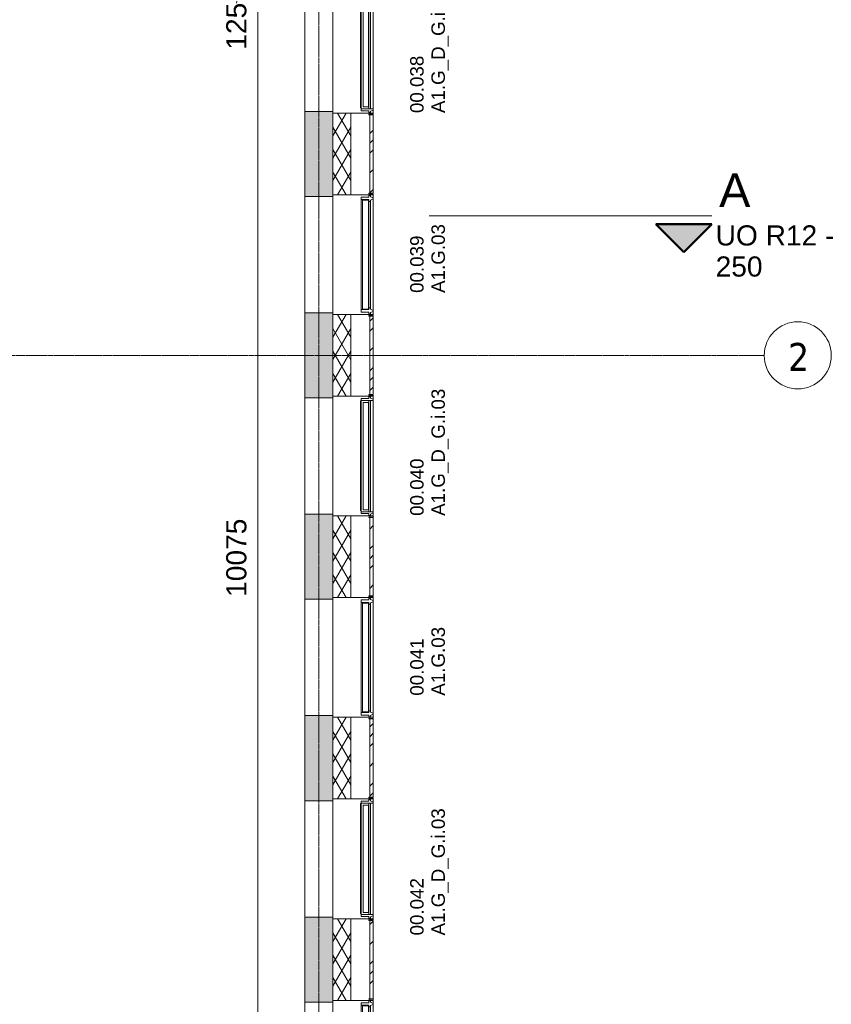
# Model space of a CAD drawing. Header units: millimetres. Extents: x 522 to 75900, y -25803 to 58941.
# Tile 106 of 134: x 50524 to 57781, y 11400 to 20200. Entities that reach past the tile are written whole.
import ezdxf

# ---------------------------------------------------------------- set-up
doc = ezdxf.new("R2010")
doc.units = ezdxf.units.MM
doc.linetypes.add('Dot', pattern=[4.7625, 0, -4.7625])
doc.linetypes.add('Grid Line', pattern=[22.225, 12.7, -3.175, 3.175, -3.175])
for name, color, linetype, lineweight in [('00_Algemeen', 7, 'Dot', 9), ('00_Algemeen-100', 7, 'Continuous', 9), ('22_Metselwerk', 7, 'Continuous', 9), ('30_Kozijnen-ramen-deuren', 7, 'Continuous', 9), ('34_Beglazing', 7, 'Continuous', 18)]:
    doc.layers.add(name, color=color, linetype=linetype, lineweight=lineweight)
doc.styles.add('Arial', font='arial.ttf', dxfattribs={"height": 180})
doc.styles.add('Arial_4', font='arial.ttf', dxfattribs={"height": 120})
doc.styles.add('Arial_5', font='arial.ttf', dxfattribs={"height": 300})
doc.styles.add('Tahoma', font='tahoma.ttf', dxfattribs={"height": 250})
doc.dimstyles.new('1_8mm_continuous_mm_zwart', dxfattribs={"dimscale": 304.8, "dimtxt": 183.646692, "dimasz": 0.328084, "dimexe": 0.328084, "dimexo": 0.0625, "dimgap": 0.164042, "dimtad": 1, "dimdec": 0, "dimzin": 0, "dimdsep": 46, "dimtxsty": 'Arial', "dimblk1": 'DOTBLANK', "dimblk2": 'DOTBLANK', "dimsah": 1, "dimcen": 0.09, "dimdle": 0.328084, "dimazin": 0, "dimtfac": 1, "dimtdec": 4, "dimtix": 1, "dimtmove": 0, "dimatfit": 3, "dimfxl": 0.328084, "dimfxlon": 1, "dimtvp": 1, "dimtolj": 1, "dimtzin": 0, "dimarcsym": 2})
doc.dimstyles.new('1_8mm_continuous_mm_zwart_2', dxfattribs={"dimscale": 304.8, "dimtxt": 183.646692, "dimasz": 0.328084, "dimexe": 0.328084, "dimexo": 0.0625, "dimgap": 0.164042, "dimtad": 1, "dimdec": 0, "dimzin": 0, "dimdsep": 46, "dimtxsty": 'Arial', "dimblk1": 'DOTBLANK', "dimblk2": 'DOTBLANK', "dimsah": 1, "dimcen": 0.09, "dimdle": 0.328084, "dimazin": 0, "dimtfac": 1, "dimtdec": 4, "dimtix": 1, "dimtmove": 1, "dimatfit": 3, "dimfxl": 0.328084, "dimfxlon": 1, "dimtvp": 1, "dimtolj": 1, "dimtzin": 0, "dimarcsym": 2})

# ---------------------------------------------------------------- blocks, each defined once
blk = doc.blocks.new('FRA_R12_AWT_CON_Betonwerk_R20_rvt-1-100 - Plattegrond - Begane grond')
at = {"layer": '22_Metselwerk', "lineweight": 13, "true_color": 0xc0c0c0}
h = blk.add_hatch(dxfattribs=at)
h.set_pattern_fill('FP_141', color=9, style=0, pattern_type=2)
h.set_pattern_definition([(45, (0, 0), (-106.06602, 106.06602), []), (135, (0, 0), (-106.06602, -106.06602), []), (50, (0, 0), (358.6306, -31.3759), [37.5, -412.5]), (355, (0, 0), (-69.3761, 376.0957), [30, -330]), (100.451, (29.9, -2.6), (289.2568, 344.7173), [31.87, -350.571]), (46.184, (0, 100), (533.62, -82.7615), [56.25, -618.75]), (96.636, (44.47, 93.1), (467.3284, 487.0622), [47.805, -525.856]), (351.184, (0, 100), (467.3326, 487.058), [45, -495]), (21, (50, 75), (298.4541, -201.3095), [37.5, -412.5]), (326, (50, 75), (121.6571, 362.5749), [30, -330]), (71.451, (74.87, 58.22), (420.112, 161.2621), [31.87, -350.571]), (37.5, (0, 0), (6.07993, 166.44693), [3.353, -322.647, 3.353, -331.647, -331.25]), (37.5, (0, 0), (6.07993, 166.44693), [-661, 3.353, -327.897]), (7.5, (0, 0), (131.53477, 197.20586), [3.353, -187.647, 3.353, -315.147, -126.25]), (7.5, (0, 0), (131.53477, 197.20586), [-509.5, 3.353, -122.897]), (327.5, (-111.5, 0), (266.91122, -11.27744), [3.353, -121.647, 3.353, -386.647, -517.5]), (327.5, (-111.5, 0), (266.91122, -11.27744), [-515, 3.353, -514.147]), (317.5, (-161.5, 0), (291.5931, 50.0525), [3.353, -159.147, 3.353, -255.647, -367.5]), (317.5, (-161.5, 0), (291.5931, 50.0525), [-421.5, 3.353, -364.147]), (317.5, (-161.5, 0), (291.5931, 50.0525), [3.353, -159.147, 3.353, -255.647, -367.5]), (317.5, (-161.5, 0), (291.5931, 50.0525), [-421.5, 3.353, -364.147])])
h.paths.add_polyline_path([(53171.6, 9850), (53325, 9850), (53325, 10380), (53075, 10380), (53075, 9850)], flags=0)
h.paths.add_polyline_path([(53325, 11420), (53325, 12180), (53075, 12180), (53075, 11420)], flags=0)
h.paths.add_polyline_path([(53075, 13220), (53325, 13220), (53325, 13980), (53075, 13980)], flags=0)
h.paths.add_polyline_path([(53325, 15020), (53325, 15780), (53075, 15780), (53075, 15020)], flags=0)
h.paths.add_polyline_path([(53075, 16820), (53325, 16820), (53325, 17580), (53075, 17580), (53075, 17357.1)], flags=0)
h.paths.add_polyline_path([(53075, 18620), (53325, 18620), (53325, 19380), (53075, 19380), (53075, 18940.1)], flags=0)
h.paths.add_polyline_path([(53325, 20420), (53325, 21180), (53075, 21180), (53075, 20420)], flags=0)
h.paths.add_polyline_path([(53075, 22220), (53325, 22220), (53325, 22980), (53075, 22980)], flags=0)
h.paths.add_polyline_path([(53325, 24020), (53325, 26545), (53075, 26545), (53075, 24020)], flags=0)
h.paths.add_polyline_path([(53325, 27645), (53325, 29445), (53075, 29445), (53075, 27645)], flags=0)
h.paths.add_polyline_path([(53325, 31245), (53325, 33045), (53075, 33045), (53075, 31245)], flags=0)
h.paths.add_polyline_path([(53325, 34845), (53325, 36645), (53075, 36645), (53075, 34845)], flags=0)
h.paths.add_polyline_path([(53171.6, 38445), (53325, 38445), (53325, 40245), (53075, 40245), (53075, 38445)], flags=0)
h.paths.add_polyline_path([(53075, 42045), (53325, 42045), (53325, 43845), (53075, 43845), (53075, 42684.9)], flags=0)
h.paths.add_polyline_path([(53325, 45645), (53325, 53325), (53075, 53325), (53075, 45645), (53171.6, 45645)], flags=0)
at = {"layer": '22_Metselwerk', "lineweight": 13}
for p, q in [((53075, 19380), (53075, 20420)), ((53325, 19380), (53075, 19380)), ((53075, 19380), (53075, 18620)), ((53325, 18620), (53325, 19380)), ((53075, 18620), (53325, 18620)), ((53075, 17580), (53075, 18620)), ((53325, 17580), (53075, 17580)), ((53075, 17580), (53075, 16820)), ((53325, 16820), (53325, 17580)), ((53075, 16820), (53325, 16820)), ((53075, 15780), (53075, 16820)), ((53325, 15780), (53075, 15780)), ((53075, 15780), (53075, 15020)), ((53325, 15020), (53325, 15780)), ((53075, 15020), (53325, 15020)), ((53075, 13980), (53075, 15020)), ((53325, 13980), (53075, 13980)), ((53075, 13980), (53075, 13220)), ((53325, 13220), (53325, 13980)), ((53075, 13220), (53325, 13220)), ((53075, 12180), (53075, 13220)), ((53325, 12180), (53075, 12180)), ((53075, 12180), (53075, 11420)), ((53325, 11420), (53325, 12180)), ((53075, 11420), (53325, 11420)), ((53075, 10380), (53075, 11420))]:
    blk.add_line(p, q, dxfattribs=at)
blk = doc.blocks.new('31_W_A1_G_Kawneer - StoneClad - A1_G_03_Kawneer - 1070x3395-10498973-100 - Plattegrond - Begane grond')
at = {"layer": '30_Kozijnen-ramen-deuren', "lineweight": 18}
for p, q in [((-514.5, 6), (-491.5, 6)), ((-514.5, -62), (-514.5, 6)), ((-491.5, 6), (-491.5, -62)), ((491.5, 6), (514.5, 6)), ((491.5, -62), (491.5, 6)), ((514.5, 6), (514.5, -62)), ((-530, -62), (-514.5, -62)), ((-530, -76), (-530, -62)), ((-518, -76), (-530, -76)), ((-508, -100), (-518, -76)), ((-488, -76), (-498, -100)), ((-491.5, -62), (-476, -62)), ((-476, -76), (-488, -76)), ((-476, -62), (-476, -76)), ((476, -62), (491.5, -62)), ((476, -76), (476, -62)), ((488, -76), (476, -76)), ((498, -100), (488, -76)), ((518, -76), (508, -100)), ((514.5, -62), (530, -62)), ((530, -76), (518, -76)), ((530, -62), (530, -76)), ((-498, -100), (-508, -100)), ((508, -100), (498, -100))]:
    blk.add_line(p, q, dxfattribs=at)
at = {"layer": '30_Kozijnen-ramen-deuren'}
for p, q in [((-491.5, 6), (491.5, 6)), ((-476, -62), (476, -62)), ((476, -76), (-476, -76)), ((-498, -100), (498, -100))]:
    blk.add_line(p, q, dxfattribs=at)
at = {"layer": '34_Beglazing'}
for p, q in [((-486, -59), (-486, -3.5)), ((-486, -3.5), (486, -3.5)), ((486, -59), (-486, -59)), ((486, -3.5), (486, -59))]:
    blk.add_line(p, q, dxfattribs=at)
blk = doc.blocks.new('31_W_A1_G-D-G_Kawneer - StoneClad - A1_G_D_G_i_03_Kawneer - 1070x3395-10498972-100 - Plattegrond - Begane grond')
at = {"layer": '30_Kozijnen-ramen-deuren', "lineweight": 18}
for p, q in [((-508, 100), (-518, 76)), ((-498, 100), (-508, 100)), ((508, 100), (498, 100)), ((518, 76), (508, 100)), ((-530, 76), (-530, 62)), ((-518, 76), (-530, 76)), ((-530, 62), (-514.5, 62)), ((-514.5, 62), (-514.5, -6)), ((514.5, -6), (514.5, 62)), ((514.5, 62), (530, 62)), ((530, 76), (518, 76)), ((530, 62), (530, 76)), ((-514.5, -6), (-498, -6)), ((498, -6), (514.5, -6))]:
    blk.add_line(p, q, dxfattribs=at)
at = {"layer": '30_Kozijnen-ramen-deuren'}
for p, q in [((-498, 76), (-498, 100)), ((498, 100), (-498, 100)), ((498, 100), (498, 76)), ((-498, 62), (-498, 76)), ((498, 76), (-498, 76)), ((-498, -6), (-498, 62)), ((498, 62), (-498, 62)), ((498, 76), (498, 62)), ((498, 62), (498, -6)), ((498, -6), (-498, -6)), ((-493.3, -14), (-493.3, -6)), ((487.3, -14), (-493.3, -14)), ((487.3, -6), (487.3, -14))]:
    blk.add_line(p, q, dxfattribs=at)
at = {"layer": '34_Beglazing', "lineweight": 9}
for p, q in [((-480, 59), (480, 59)), ((-480, 12), (-480, 59)), ((480, 12), (-480, 12)), ((480, 59), (480, 12))]:
    blk.add_line(p, q, dxfattribs=at)
blk = doc.blocks.new('Grid - 2_5 mm r3-345834-100 - Plattegrond - Begane grond')
at = {"layer": '00_Algemeen', "linetype": 'Continuous'}
blk.add_circle((0, 0), 3, dxfattribs=at)
blk = doc.blocks.new('Section - hoofddoorsnede-5879431-100 - Plattegrond - Begane grond')
at = {"layer": '00_Algemeen', "linetype": 'Continuous'}
blk.add_hatch(color=256, dxfattribs=at).paths.add_polyline_path([(5, 0.747), (0, 0.747), (2.5, 3.247)], flags=0)
at = {"layer": '00_Algemeen', "linetype": 'Continuous', "lineweight": 50}
for p, q in [((2.5, 3.247), (0, 0.747)), ((2.5, 3.247), (0, 0.747)), ((5, 0.747), (2.5, 3.247)), ((5, 0.747), (2.5, 3.247)), ((0, 0.747), (5, 0.747))]:
    blk.add_line(p, q, dxfattribs=at)
at = {"layer": '00_Algemeen', "linetype": 'Continuous'}
for p, q in [((2.5, 3.247), (0, 0.747)), ((5, 0.747), (2.5, 3.247)), ((0, 0.747), (5, 0.747)), ((0, 0), (15, 0))]:
    blk.add_line(p, q, dxfattribs=at)
at = {"layer": '00_Algemeen', "linetype": 'Continuous', "lineweight": 25}
blk.add_line((0, 0.747), (5, 0.747), dxfattribs=at)
blk = doc.blocks.new('DIMBLOCK87-100 - Plattegrond - Begane grond')
at = {"layer": '00_Algemeen-100', "transparency": 16777216}
for p, q in [((52654.9, 20650), (52654.9, 20425)), ((52754.9, 20550), (52554.9, 20550)), ((52654.9, 20550), (52754.9, 20550)), ((52754.9, 20425), (52554.9, 20425)), ((52654.9, 20425), (52754.9, 20425))]:
    blk.add_line(p, q, dxfattribs=at)
for centre in [(52654.9, 20550), (52654.9, 20425)]:
    blk.add_circle(centre, 50, dxfattribs=at)
blk.add_ellipse((52654.9, 20347.3), major_axis=(191.3, 0), ratio=0.733023, start_param=1.570796, end_param=3.141593, dxfattribs=at)
at = {"layer": '00_Algemeen-100', "color": 0, "transparency": 16777216, "insert": (52371.2, 19932), "char_height": 180, "width": 498.389, "attachment_point": 1, "rotation": 90, "line_spacing_factor": 0.941778, "style": 'Arial'}
blk.add_mtext('125', dxfattribs=at)
blk = doc.blocks.new('_DotBlank')
at = {"color": 0, "linetype": 'ByBlock', "lineweight": -2}
blk.add_line((-0.5, 0), (-1, 0), dxfattribs=at)
blk.add_circle((0, 0), 0.5, dxfattribs=at)
blk = doc.blocks.new('DIMBLOCK88-100 - Plattegrond - Begane grond')
at = {"layer": '00_Algemeen-100', "transparency": 16777216}
for p, q in [((52754.9, 20425), (52554.9, 20425)), ((52654.9, 20425), (52654.9, 10250)), ((52654.9, 20425), (52754.9, 20425)), ((52754.9, 10350), (52554.9, 10350)), ((52654.9, 10350), (52754.9, 10350))]:
    blk.add_line(p, q, dxfattribs=at)
for centre in [(52654.9, 20425), (52654.9, 10350)]:
    blk.add_circle(centre, 50, dxfattribs=at)
at = {"layer": '00_Algemeen-100', "color": 0, "transparency": 16777216, "insert": (52371.2, 15041.4), "char_height": 180, "width": 830.648, "attachment_point": 1, "rotation": 90, "line_spacing_factor": 0.941778, "style": 'Arial'}
blk.add_mtext('10075', dxfattribs=at)

msp = doc.modelspace()

# ---------------------------------------------------------------- hatches: boundary and pattern name
at = {"layer": '22_Metselwerk', "true_color": 0xc0c0c0}
h = msp.add_hatch(dxfattribs=at)
h.set_pattern_fill('FP_2', color=9, angle=240, style=0, pattern_type=2)
h.set_pattern_definition([(60, (0, 0), (-86.60254, 50), []), (120, (0, 0), (-86.60254, -50), [])])
h.paths.add_polyline_path([(53485, 9847.5), (53485, 10365), (53325, 10365), (53325, 9847.5), (53405, 9847.5)], flags=0)
h.paths.add_polyline_path([(53405, 11435), (53485, 11435), (53485, 12165), (53325, 12165), (53325, 11435)], flags=0)
h.paths.add_polyline_path([(53325, 13235), (53485, 13235), (53485, 13965), (53325, 13965)], flags=0)
h.paths.add_polyline_path([(53405, 15035), (53485, 15035), (53485, 15765), (53325, 15765), (53325, 15035)], flags=0)
h.paths.add_polyline_path([(53405, 16835), (53485, 16835), (53485, 17565), (53325, 17565), (53325, 16835)], flags=0)
h.paths.add_polyline_path([(53485, 18635), (53485, 19365), (53325, 19365), (53325, 18635), (53405, 18635)], flags=0)
h.paths.add_polyline_path([(53405, 20435), (53485, 20435), (53485, 21165), (53325, 21165), (53325, 20435)], flags=0)
h.paths.add_polyline_path([(53485, 22235), (53485, 22965), (53325, 22965), (53325, 22235), (53405, 22235)], flags=0)
h.paths.add_polyline_path([(53325, 24035), (53485, 24035), (53485, 26470), (53325, 26470), (53325, 25272)], flags=0)
h = msp.add_hatch(dxfattribs=at)
h.set_pattern_fill('FP_65', color=9, angle=225, style=0, pattern_type=2)
h.set_pattern_definition([(45, (0, 0), (-88.38835, 88.38835), []), (45, (3e-13, 88.39), (-88.38835, 88.38835), [62.5, -312.5])])
h.paths.add_polyline_path([(53655, 9816.3), (53685, 9835.5), (53685, 10350), (53655, 10350), (53655, 9899.4)], flags=0)
h.paths.add_polyline_path([(53655, 10355), (53685, 10355), (53685, 10365), (53655, 10365)], flags=0)
h.paths.add_polyline_path([(53685, 11435), (53685, 11445), (53655, 11445), (53655, 11435)], flags=0)
h.paths.add_polyline_path([(53655, 11450), (53685, 11450), (53685, 12150), (53655, 12150), (53655, 11816.6)], flags=0)
h.paths.add_polyline_path([(53655, 12155), (53685, 12155), (53685, 12165), (53655, 12165)], flags=0)
h.paths.add_polyline_path([(53685, 13235), (53685, 13245), (53655, 13245), (53655, 13235)], flags=0)
h.paths.add_polyline_path([(53685, 13250), (53685, 13950), (53655, 13950), (53655, 13250)], flags=0)
h.paths.add_polyline_path([(53685, 13955), (53685, 13965), (53655, 13965), (53655, 13955)], flags=0)
h.paths.add_polyline_path([(53685, 15035), (53685, 15045), (53655, 15045), (53655, 15035)], flags=0)
h.paths.add_polyline_path([(53655, 15050), (53685, 15050), (53685, 15750), (53655, 15750)], flags=0)
h.paths.add_polyline_path([(53685, 15755), (53685, 15765), (53655, 15765), (53655, 15755)], flags=0)
h.paths.add_polyline_path([(53685, 16835), (53685, 16845), (53655, 16845), (53655, 16835)], flags=0)
h.paths.add_polyline_path([(53685, 16850), (53685, 17550), (53655, 17550), (53655, 16850)], flags=0)
h.paths.add_polyline_path([(53685, 17555), (53685, 17565), (53655, 17565), (53655, 17555)], flags=0)
h.paths.add_polyline_path([(53685, 18635), (53685, 18645), (53655, 18645), (53655, 18635)], flags=0)
h.paths.add_polyline_path([(53655, 18650), (53685, 18650), (53685, 19350), (53655, 19350), (53655, 18940.1)], flags=0)
h.paths.add_polyline_path([(53685, 19355), (53685, 19365), (53655, 19365), (53655, 19355)], flags=0)
h.paths.add_polyline_path([(53685, 20435), (53685, 20445), (53655, 20445), (53655, 20435)], flags=0)
h.paths.add_polyline_path([(53655, 20450), (53685, 20450), (53685, 21150), (53655, 21150), (53655, 20523.1)], flags=0)
h.paths.add_polyline_path([(53655, 21155), (53685, 21155), (53685, 21165), (53655, 21165)], flags=0)
h.paths.add_polyline_path([(53685, 22235), (53685, 22245), (53655, 22245), (53655, 22235)], flags=0)
h.paths.add_polyline_path([(53685, 22250), (53685, 22950), (53655, 22950), (53655, 22250)], flags=0)
h.paths.add_polyline_path([(53685, 22955), (53685, 22965), (53655, 22965), (53655, 22955)], flags=0)
h.paths.add_polyline_path([(53685, 24035), (53685, 24045), (53655, 24045), (53655, 24035)], flags=0)
h.paths.add_polyline_path([(53685, 24050), (53685, 24750), (53655, 24750), (53655, 24050)], flags=0)

# ---------------------------------------------------------------- linework, layer by layer
at = {"layer": '00_Algemeen', "color": 16, "linetype": 'Grid Line', "true_color": 0x800000}
for p, q in [((53200, 4084), (53200, 58341)), ((5086.3, 17200), (57181.4, 17200))]:
    msp.add_line(p, q, dxfattribs=at)
at = {"layer": '00_Algemeen', "linetype": 'Continuous'}
for p, q in [((53325, 19365), (53325, 18635)), ((54185.8, 18447.8), (56713.8, 18447.8)), ((53325, 17565), (53325, 16835)), ((53325, 15765), (53325, 15035)), ((53325, 13965), (53325, 13235)), ((53325, 12165), (53325, 11435))]:
    msp.add_line(p, q, dxfattribs=at)
at = {"layer": '22_Metselwerk'}
for p, q in [((53325, 19380), (53325, 20420)), ((53485, 19365), (53325, 19365)), ((53685, 19365), (53485, 19365)), ((53485, 19365), (53485, 18635)), ((53485, 18635), (53485, 19365)), ((53655, 19355), (53655, 19365)), ((53685, 19392), (53685, 19355)), ((53645, 19350), (53645, 19355)), ((53645, 19355), (53685, 19355)), ((53685, 19350), (53645, 19350)), ((53655, 18650), (53655, 19350)), ((53685, 18650), (53685, 19350)), ((53325, 18635), (53485, 18635)), ((53325, 17580), (53325, 18620)), ((53485, 18635), (53685, 18635)), ((53645, 18645), (53645, 18650)), ((53645, 18650), (53685, 18650)), ((53685, 18645), (53645, 18645)), ((53655, 18635), (53655, 18645)), ((53685, 18645), (53685, 18608)), ((53485, 17565), (53325, 17565)), ((53685, 17565), (53485, 17565)), ((53485, 17565), (53485, 16835)), ((53485, 16835), (53485, 17565)), ((53645, 17550), (53645, 17555)), ((53645, 17555), (53685, 17555)), ((53685, 17550), (53645, 17550)), ((53655, 17555), (53655, 17565)), ((53655, 16850), (53655, 17550)), ((53685, 17592), (53685, 17555)), ((53685, 16850), (53685, 17550)), ((53325, 16835), (53485, 16835)), ((53325, 15780), (53325, 16820)), ((53485, 16835), (53685, 16835)), ((53645, 16845), (53645, 16850)), ((53645, 16850), (53685, 16850)), ((53685, 16845), (53645, 16845)), ((53655, 16835), (53655, 16845)), ((53685, 16845), (53685, 16808)), ((53485, 15765), (53325, 15765)), ((53685, 15765), (53485, 15765)), ((53485, 15765), (53485, 15035)), ((53485, 15035), (53485, 15765)), ((53645, 15750), (53645, 15755)), ((53645, 15755), (53685, 15755)), ((53655, 15755), (53655, 15765)), ((53685, 15792), (53685, 15755)), ((53685, 15750), (53645, 15750)), ((53655, 15050), (53655, 15750)), ((53685, 15050), (53685, 15750)), ((53645, 15045), (53645, 15050)), ((53645, 15050), (53685, 15050)), ((53325, 15035), (53485, 15035)), ((53325, 13980), (53325, 15020)), ((53485, 15035), (53685, 15035)), ((53685, 15045), (53645, 15045)), ((53655, 15035), (53655, 15045)), ((53685, 15045), (53685, 15008)), ((53485, 13965), (53325, 13965)), ((53685, 13965), (53485, 13965)), ((53485, 13965), (53485, 13235)), ((53485, 13235), (53485, 13965)), ((53645, 13950), (53645, 13955)), ((53645, 13955), (53685, 13955)), ((53685, 13950), (53645, 13950)), ((53655, 13955), (53655, 13965)), ((53655, 13250), (53655, 13950)), ((53685, 13992), (53685, 13955)), ((53685, 13250), (53685, 13950)), ((53325, 13235), (53485, 13235)), ((53325, 12180), (53325, 13220)), ((53485, 13235), (53685, 13235)), ((53645, 13245), (53645, 13250)), ((53645, 13250), (53685, 13250)), ((53685, 13245), (53645, 13245)), ((53655, 13235), (53655, 13245)), ((53685, 13245), (53685, 13208)), ((53485, 12165), (53325, 12165)), ((53685, 12165), (53485, 12165)), ((53485, 12165), (53485, 11435)), ((53485, 11435), (53485, 12165)), ((53645, 12150), (53645, 12155)), ((53645, 12155), (53685, 12155)), ((53685, 12150), (53645, 12150)), ((53655, 12155), (53655, 12165)), ((53655, 11450), (53655, 12150)), ((53685, 12192), (53685, 12155)), ((53685, 11450), (53685, 12150)), ((53645, 11445), (53645, 11450)), ((53645, 11450), (53685, 11450)), ((53685, 11445), (53645, 11445)), ((53655, 11435), (53655, 11445)), ((53685, 11445), (53685, 11408)), ((53325, 11435), (53485, 11435)), ((53325, 10380), (53325, 11420)), ((53485, 11435), (53685, 11435))]:
    msp.add_line(p, q, dxfattribs=at)

# ---------------------------------------------------------------- block references
at = {"lineweight": 5}
msp.add_blockref('FRA_R12_AWT_CON_Betonwerk_R20_rvt-1-100 - Plattegrond - Begane grond', (0, 0), dxfattribs=at)
at = {"layer": '00_Algemeen', "linetype": 'Continuous', "xscale": 99.99999999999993, "yscale": 99.99999999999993, "zscale": 99.99999999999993}
for name, p, rotation in [('Section - hoofddoorsnede-5879431-100 - Plattegrond - Begane grond', (56713.8, 18447.8), 180), ('Grid - 2_5 mm r3-345834-100 - Plattegrond - Begane grond', (57481.4, 17200), 269.9999999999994)]:
    msp.add_blockref(name, p, dxfattribs=dict(at, rotation=rotation))
at = {"layer": '30_Kozijnen-ramen-deuren'}
for name, p, rotation in [('31_W_A1_G-D-G_Kawneer - StoneClad - A1_G_D_G_i_03_Kawneer - 1070x3395-10498972-100 - Plattegrond - Begane grond', (53585, 19900), 270.0000000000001), ('31_W_A1_G_Kawneer - StoneClad - A1_G_03_Kawneer - 1070x3395-10498973-100 - Plattegrond - Begane grond', (53585, 18100), 90.0000000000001), ('31_W_A1_G-D-G_Kawneer - StoneClad - A1_G_D_G_i_03_Kawneer - 1070x3395-10498972-100 - Plattegrond - Begane grond', (53585, 16300), 270.0000000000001), ('31_W_A1_G_Kawneer - StoneClad - A1_G_03_Kawneer - 1070x3395-10498973-100 - Plattegrond - Begane grond', (53585, 14500), 90.0000000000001), ('31_W_A1_G-D-G_Kawneer - StoneClad - A1_G_D_G_i_03_Kawneer - 1070x3395-10498972-100 - Plattegrond - Begane grond', (53585, 12700), 270.0000000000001), ('31_W_A1_G_Kawneer - StoneClad - A1_G_03_Kawneer - 1070x3395-10498973-100 - Plattegrond - Begane grond', (53585, 10900), 90.0000000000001)]:
    msp.add_blockref(name, p, dxfattribs=dict(at, rotation=rotation))

# ---------------------------------------------------------------- texts
at = {"layer": '00_Algemeen', "linetype": 'Continuous', "attachment_point": 1}
for s, insert, char_height, width, style in [('A', (56778.3, 18825.9), 300, 344.726, 'Arial_5'), ('UO R12 -', (56747.1, 18361.9), 180, 1258.649, 'Arial'), ('250', (56747.1, 18084.1), 180, 505.063, 'Arial'), ('2', (57394.9, 17311), 250, 232.489, 'Tahoma')]:
    msp.add_mtext(s, dxfattribs=dict(at, insert=insert, char_height=char_height, width=width, style=style))
at = {"layer": '30_Kozijnen-ramen-deuren', "char_height": 120, "attachment_point": 1, "rotation": 90, "style": 'Arial_4'}
for s, insert, width in [('A1.G_D_G.i.03', (54206.1, 19365.4), 1483.122), ('00.038', (54015.9, 19365.4), 665.401), ('A1.G.03', (54206.1, 17758), 801.687), ('00.039', (54015.9, 17758), 665.401), ('A1.G_D_G.i.03', (54206.1, 15765.4), 1483.122), ('00.040', (54015.9, 15765.4), 665.401), ('A1.G.03', (54206.1, 14158), 801.687), ('00.041', (54015.9, 14158), 665.401), ('A1.G_D_G.i.03', (54206.1, 12015.4), 1483.122), ('00.042', (54015.9, 12015.4), 665.401)]:
    msp.add_mtext(s, dxfattribs=dict(at, insert=insert, width=width))

# ---------------------------------------------------------------- dimensions: what is measured, and where the dimension line sits
at = {"layer": '00_Algemeen', "linetype": 'Continuous'}
dim = msp.add_linear_dim(base=(52654.9, 20425), p1=(52754.9, 20550), p2=(52754.9, 20425), angle=90, dimstyle='1_8mm_continuous_mm_zwart_2', override={"dimpost": '<>', "dimfxl": 125}, dxfattribs=at)
dim.commit()
dim.dimension.update_dxf_attribs({"geometry": 'DIMBLOCK87-100 - Plattegrond - Begane grond', "text_midpoint": (52491.2, 20181.2), "dimtype": 160, "text_rotation": 90})
dim = msp.add_linear_dim(base=(52654.9, 10350), p1=(52754.9, 20425), p2=(52754.9, 10350), angle=90, dimstyle='1_8mm_continuous_mm_zwart', override={"dimpost": '<>', "dimfxl": 10075.00006}, dxfattribs=at)
dim.commit()
dim.dimension.update_dxf_attribs({"geometry": 'DIMBLOCK88-100 - Plattegrond - Begane grond', "text_midpoint": (52513, 15387.5)})

doc.saveas('drawing.dxf')
